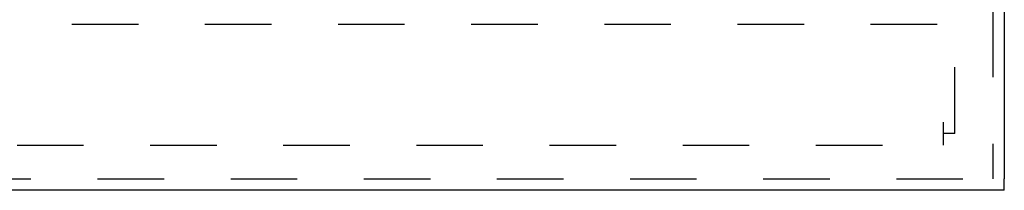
# Model space of a CAD drawing. Header units: inches. Extents: x 0 to 50.1, y 0 to 32.4.
# Tile 10 of 16: x 18.4 to 22.5, y 10.5 to 11.2. Entities that reach past the tile are written whole.
import ezdxf

# ---------------------------------------------------------------- set-up
doc = ezdxf.new("R2010")
doc.units = ezdxf.units.IN
doc.header["$LTSCALE"] = 2.757725
doc.header["$MEASUREMENT"] = 0
doc.linetypes.add('HIDDEN', pattern=[0.2, 0.1, -0.1])
doc.layers.add('DEFAULT_2', color=8, linetype='HIDDEN')
doc.layers.add('DOOR_ASSEMBLY', color=7, linetype='CONTINUOUS')

msp = doc.modelspace()

# ---------------------------------------------------------------- linework, layer by layer
at = {"layer": 'DEFAULT_2', "color": 8, "linetype": 'HIDDEN'}
for p, q in [((22.3085, 10.7256), (22.3085, 22.6296)), ((22.2355, 11.1776), (12.3815, 11.1776)), ((22.2605, 10.7724), (22.2605, 10.6776)), ((22.3085, 10.7256), (22.2605, 10.7256)), ((12.3565, 10.6776), (22.2605, 10.6776))]:
    msp.add_line(p, q, dxfattribs=at)
at = {"layer": 'DOOR_ASSEMBLY', "color": 8, "linetype": 'HIDDEN'}
for p, q in [((22.4655, 22.8171), (22.4655, 10.5381)), ((12.1385, 10.5381), (22.5135, 10.5381))]:
    msp.add_line(p, q, dxfattribs=at)
at = {"layer": 'DOOR_ASSEMBLY', "color": 3, "linetype": 'Continuous'}
for p, q in [((22.5135, 22.8171), (22.5135, 10.5381)), ((22.5135, 10.4901), (12.1385, 10.4901))]:
    msp.add_line(p, q, dxfattribs=at)
at = {"layer": 'DOOR_ASSEMBLY', "color": 7, "linetype": 'Continuous'}
msp.add_line((22.5135, 10.4901), (22.5135, 10.5381), dxfattribs=at)

doc.saveas('drawing.dxf')
